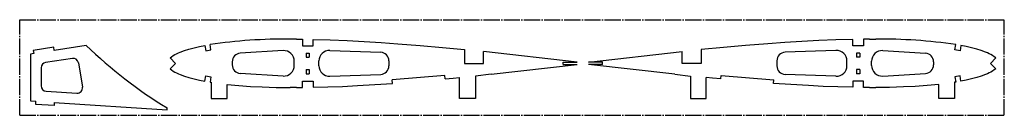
# Model space of a CAD drawing. Extents: x 1 to 931, y 6 to 96.
import ezdxf

# ---------------------------------------------------------------- set-up
doc = ezdxf.new("R2010")
doc.units = 0
doc.linetypes.add('SLD-ОСЕВАЯ', pattern=[19.05, 15.24, -1.27, 1.27, -1.27])
doc.linetypes.add('SLD-СПЛОШНАЯ', pattern=[0])
doc.layers.get('0').update_dxf_attribs({"linetype": 'CONTINUOUS'})

msp = doc.modelspace()

# ---------------------------------------------------------------- linework, layer by layer
at = {"color": 7, "linetype": 'SLD-ОСЕВАЯ'}
for p, q in [((0.65, 6.03), (0.65, 96.03)), ((0.65, 96.03), (930.65, 96.03)), ((930.65, 6.03), (930.65, 96.03)), ((0.65, 6.03), (930.65, 6.03))]:
    msp.add_line(p, q, dxfattribs=at)
at = {"color": 7, "linetype": 'SLD-СПЛОШНАЯ'}
for p, q in [((262.07, 77.74), (256.08, 77.74)), ((267.71, 77.7), (267.71, 71.6)), ((277.7, 71.6), (277.7, 77.54)), ((787.54, 71.6), (787.54, 77.54)), ((797.53, 77.7), (797.53, 71.6)), ((803.17, 77.74), (809.16, 77.74)), ((32.89, 70.13), (13.52, 67.17)), ((13.52, 67.17), (13.97, 64.2)), ((33.34, 67.17), (32.89, 70.13)), ((63.54, 71.79), (33.34, 67.17)), ((175.55, 71.79), (176.39, 66.77)), ((176.39, 66.77), (181.32, 67.59)), ((181.32, 67.59), (180.48, 72.64)), ((249.46, 66.91), (208.94, 64.5)), ((267.71, 71.6), (277.7, 71.6)), ((293.59, 67.15), (341.68, 65.35)), ((420.88, 67.87), (420.88, 54.95)), ((527.19, 55.95), (438.88, 66)), ((438.88, 54.95), (438.88, 66)), ((538.05, 55.95), (626.36, 66)), ((626.36, 54.95), (626.36, 66)), ((644.36, 67.87), (644.36, 54.95)), ((771.65, 67.15), (723.56, 65.35)), ((797.53, 71.6), (787.54, 71.6)), ((815.78, 66.91), (856.3, 64.5)), ((883.92, 67.59), (884.76, 72.64)), ((888.85, 66.77), (883.92, 67.59)), ((889.69, 71.79), (888.85, 66.77)), ((13.97, 64.2), (10.93, 63.74)), ((10.93, 63.74), (10.93, 19.63)), ((50.4, 59.66), (25.17, 55.8)), ((147.73, 54.95), (142.64, 60.03)), ((201.42, 56.52), (201.42, 53.39)), ((260.05, 52.98), (260.05, 56.93)), ((271.18, 64.5), (271.18, 60.7)), ((271.18, 64.5), (274.22, 64.5)), ((271.18, 60.7), (274.22, 60.7)), ((274.22, 64.5), (274.22, 60.7)), ((283.22, 52.75), (283.22, 57.16)), ((349.38, 57.36), (349.38, 52.55)), ((514.11, 55.95), (527.19, 55.95)), ((514.11, 53.95), (514.11, 55.95)), ((551.13, 55.95), (538.05, 55.95)), ((551.13, 53.95), (551.13, 55.95)), ((715.86, 57.36), (715.86, 52.55)), ((782.02, 52.75), (782.02, 57.16)), ((794.06, 64.5), (791.02, 64.5)), ((791.02, 64.5), (791.02, 60.7)), ((794.06, 60.7), (791.02, 60.7)), ((794.06, 64.5), (794.06, 60.7)), ((805.19, 52.98), (805.19, 56.93)), ((863.82, 56.52), (863.82, 53.39)), ((917.51, 54.95), (922.6, 60.03)), ((20.93, 50.86), (20.93, 33.68)), ((56.09, 55.54), (59.87, 32.61)), ((147.73, 54.95), (142.65, 49.87)), ((271.18, 49.2), (271.18, 45.12)), ((271.18, 49.2), (274.22, 49.2)), ((274.22, 49.2), (274.22, 45.12)), ((420.88, 54.95), (438.88, 54.95)), ((445.92, 44.7), (527.19, 53.95)), ((514.11, 53.95), (527.19, 53.95)), ((619.32, 44.7), (538.05, 53.95)), ((551.13, 53.95), (538.05, 53.95)), ((644.36, 54.95), (626.36, 54.95)), ((794.06, 49.2), (791.02, 49.2)), ((791.02, 49.2), (791.02, 45.12)), ((794.06, 49.2), (794.06, 45.12)), ((917.51, 54.95), (922.59, 49.87)), ((175.55, 38.12), (176.39, 43.14)), ((176.39, 43.14), (181.32, 42.31)), ((181.32, 42.31), (180.48, 37.27)), ((249.46, 42.99), (208.94, 45.4)), ((267.71, 38.3), (277.7, 38.31)), ((267.71, 32.21), (267.71, 38.3)), ((271.18, 45.12), (274.22, 45.12)), ((277.7, 38.31), (277.7, 32.36)), ((293.59, 42.75), (341.68, 44.56)), ((402.14, 43.47), (352.42, 39.28)), ((352.66, 36.05), (352.42, 39.28)), ((402.44, 40.24), (402.14, 43.47)), ((416.05, 21.75), (416.05, 41.52)), ((445.92, 44.7), (431.05, 43.01)), ((431.05, 43.01), (431.05, 21.75)), ((619.32, 44.7), (634.19, 43.01)), ((634.19, 43.01), (634.19, 21.75)), ((649.19, 21.75), (649.19, 41.52)), ((662.8, 40.24), (663.1, 43.47)), ((663.1, 43.47), (712.82, 39.28)), ((712.59, 36.05), (712.82, 39.28)), ((771.65, 42.75), (723.56, 44.56)), ((787.54, 38.31), (787.54, 32.36)), ((797.53, 38.3), (787.54, 38.31)), ((794.06, 45.12), (791.02, 45.12)), ((797.53, 32.21), (797.53, 38.3)), ((815.78, 42.99), (856.3, 45.4)), ((888.85, 43.14), (883.92, 42.31)), ((883.92, 42.31), (884.76, 37.27)), ((889.69, 38.12), (888.85, 43.14)), ((25.6, 28.69), (54.61, 26.8)), ((181.49, 37.1), (181.49, 21.75)), ((196.49, 21.75), (196.49, 35.1)), ((262.07, 32.17), (256.08, 32.17)), ((803.17, 32.17), (809.16, 32.17)), ((868.75, 21.75), (868.75, 35.1)), ((883.75, 37.1), (883.75, 21.75)), ((10.93, 19.63), (16.02, 19.29)), ((15.81, 16.16), (16.02, 19.29)), ((181.49, 21.75), (196.49, 21.75)), ((431.05, 21.75), (416.05, 21.75)), ((634.19, 21.75), (649.19, 21.75)), ((883.75, 21.75), (868.75, 21.75)), ((33.15, 15.07), (15.81, 16.16)), ((33.34, 18.17), (33.15, 15.07)), ((33.34, 18.17), (139.88, 11.21)), ((139.88, 11.21), (139.88, 12.89))]:
    msp.add_line(p, q, dxfattribs=at)
for points in [[(262.07, 77.74), (265.23, 77.72), (267.71, 77.7)], [(277.7, 77.54), (293.77, 77.1), (309.83, 76.45), (325.88, 75.61), (341.92, 74.61), (357.96, 73.47), (378.95, 71.78), (399.92, 69.91), (420.88, 67.87)], [(787.54, 77.54), (771.48, 77.1), (755.42, 76.45), (739.36, 75.61), (723.32, 74.61), (707.28, 73.47), (686.29, 71.78), (665.32, 69.91), (644.36, 67.87)], [(803.17, 77.74), (800.01, 77.72), (797.53, 77.7)], [(142.64, 60.03), (144.07, 61.21), (145.62, 62.23), (147.24, 63.13), (148.89, 63.95), (150.56, 64.71), (152.26, 65.42), (156.32, 66.94), (160.46, 68.27), (165.45, 69.64), (170.49, 70.8), (175.55, 71.79)], [(922.6, 60.03), (921.17, 61.21), (919.62, 62.23), (918.01, 63.13), (916.35, 63.95), (914.68, 64.71), (912.98, 65.42), (908.92, 66.94), (904.78, 68.27), (899.79, 69.64), (894.76, 70.8), (889.69, 71.79)], [(142.65, 49.87), (144.08, 48.69), (145.63, 47.67), (147.25, 46.77), (148.9, 45.95), (150.57, 45.19), (152.27, 44.48), (156.33, 42.96), (160.47, 41.63), (165.46, 40.27), (170.49, 39.11), (175.55, 38.12)], [(922.59, 49.87), (921.16, 48.69), (919.61, 47.67), (917.99, 46.77), (916.34, 45.95), (914.67, 45.19), (912.97, 44.48), (908.91, 42.96), (904.77, 41.63), (899.78, 40.27), (894.75, 39.11), (889.69, 38.12)], [(180.48, 37.27), (181.04, 37.18), (181.49, 37.1)], [(402.44, 40.24), (410.06, 40.95), (416.05, 41.52)], [(662.8, 40.24), (655.18, 40.95), (649.19, 41.52)], [(884.76, 37.27), (884.2, 37.18), (883.75, 37.1)], [(196.49, 35.1), (207.58, 34.02), (218.69, 33.23), (229.81, 32.68), (242.94, 32.3), (256.08, 32.17)], [(262.07, 32.17), (265.23, 32.19), (267.71, 32.21)], [(277.7, 32.36), (291.7, 32.74), (305.7, 33.27), (319.7, 33.96), (336.18, 34.92), (352.66, 36.05)], [(787.54, 32.36), (773.54, 32.74), (759.54, 33.27), (745.55, 33.96), (729.06, 34.92), (712.59, 36.05)], [(803.17, 32.17), (800.01, 32.19), (797.53, 32.21)], [(868.75, 35.1), (857.66, 34.02), (846.55, 33.23), (835.43, 32.68), (822.3, 32.3), (809.16, 32.17)]]:
    msp.add_lwpolyline(points, dxfattribs=at)
for centre, radius, start, end in [((250.83, -407.37), 485.14, 89.38082, 98.33869), ((814.41, -407.37), 485.14, 81.66131, 90.61918), ((368.28, 387.84), 439.03, 226.04306, 238.65253), ((250.05, 56.93), 10, 0, 93.40301), ((293.22, 57.16), 10, 87.85182, 180), ((341.38, 57.36), 8, 0, 87.85182), ((723.86, 57.36), 8, 92.14818, 180), ((772.02, 57.16), 10, 0, 92.14818), ((815.19, 56.93), 10, 86.59699, 180), ((25.93, 50.86), 5, 98.70457, 180), ((51.15, 54.72), 5, 9.37444, 98.70457), ((209.42, 56.52), 8, 93.40301, 180), ((855.82, 56.52), 8, 0, 86.59699), ((209.42, 53.39), 8, 180, 266.59699), ((250.05, 52.98), 10, 266.59699, 0), ((293.22, 52.75), 10, 180, 272.14818), ((341.38, 52.55), 8, 272.14818, 0), ((723.86, 52.55), 8, 180, 267.85182), ((772.02, 52.75), 10, 267.85182, 0), ((815.19, 52.98), 10, 180, 273.40301), ((855.82, 53.39), 8, 273.40301, 0), ((25.93, 33.68), 5, 180, 266.27755), ((54.94, 31.79), 5, 266.27755, 9.37444)]:
    msp.add_arc(centre, radius, start, end, dxfattribs=at)

doc.saveas('drawing.dxf')
